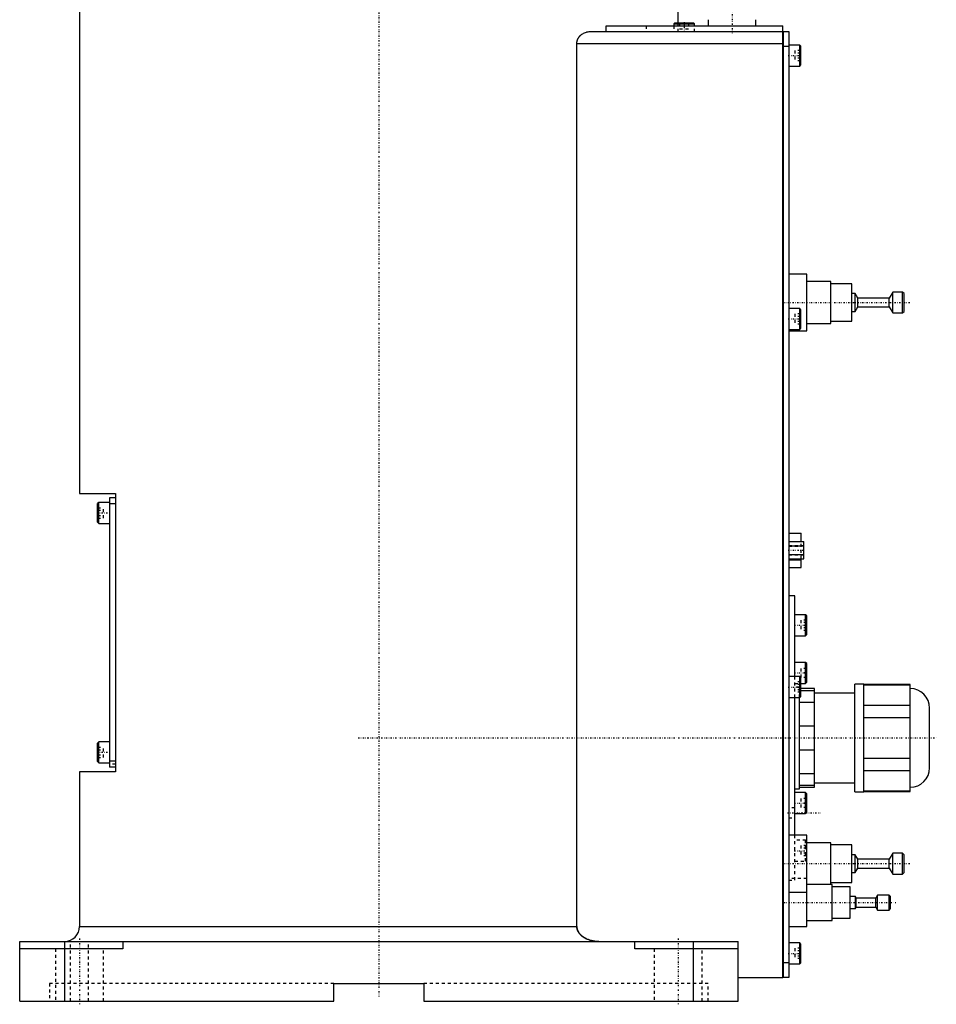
# Model space of a CAD drawing. Extents: x -706 to 186, y -1 to 900.
# Tile 1 of 5: x -120 to 186, y -1 to 328. Entities that reach past the tile are written whole.
import ezdxf

# ---------------------------------------------------------------- set-up
doc = ezdxf.new("R2010")
doc.units = 0
doc.linetypes.add('CENTER', pattern=[1.5, 0.45, -0.5, 0.05, -0.5])
doc.linetypes.add('DASHED', pattern=[2, 1, -1])
for name, color, linetype in [('AM_0', 7, 'CONTINUOUS'), ('AM_3', 7, 'DASHED'), ('AM_7', 7, 'CENTER')]:
    doc.layers.add(name, color=color, linetype=linetype)

msp = doc.modelspace()

# ---------------------------------------------------------------- linework, layer by layer
at = {"layer": 'AM_0', "color": 7, "linetype": 'CONTINUOUS'}
for p, q in [((-100, 363), (-100, 169.7)), ((100, 327), (100, 363)), ((75.99, 326), (135, 326)), ((75.99, 324), (75.99, 326)), ((98.9, 327), (98.5, 326.6)), ((98.5, 326.6), (98.5, 326)), ((98.5, 326.6), (105.5, 326.6)), ((98.9, 327), (105.1, 327)), ((105.5, 326.6), (105.1, 327)), ((105.5, 326), (105.5, 326.6)), ((110, 328), (110, 326)), ((126, 326), (126, 328)), ((135, 8), (135, 326)), ((70.42, 324), (135, 324)), ((135, 323.95), (135.05, 323.95)), ((135.05, 324), (137, 324)), ((135.05, 324), (135.05, 8)), ((137, 324), (137, 8)), ((66.14, 25), (66.14, 320)), ((66.14, 320), (135, 320)), ((140.6, 319.5), (137, 319.5)), ((141, 319.1), (140.6, 319.5)), ((140.6, 312.5), (140.6, 319.5)), ((135, 318.95), (135.05, 318.95)), ((137, 319), (135.05, 319)), ((141, 312.9), (141, 319.1)), ((140.6, 312.5), (141, 312.9)), ((137, 312.5), (140.6, 312.5)), ((143, 243), (137, 243)), ((143, 224), (143, 243)), ((151, 240.5), (143, 240.5)), ((151, 226.5), (151, 240.5)), ((158, 239.75), (151, 239.75)), ((158, 227.25), (158, 239.75)), ((171.7, 237), (170.5, 235)), ((175, 237), (171.7, 237)), ((171.7, 230), (171.7, 237)), ((175.5, 236.5), (175, 237)), ((175, 230), (175, 237)), ((159.1, 236.5), (158, 236.5)), ((160, 235), (159.1, 236.5)), ((159.1, 230.5), (159.1, 236.5)), ((170.5, 235), (160, 235)), ((160, 232), (160, 235)), ((170.5, 232), (170.5, 235)), ((175.5, 230.5), (175.5, 236.5)), ((140.6, 231.5), (137, 231.5)), ((141, 231.1), (140.6, 231.5)), ((140.6, 224.5), (140.6, 231.5)), ((141, 224.9), (141, 231.1)), ((158, 230.5), (159.1, 230.5)), ((159.1, 230.5), (160, 232)), ((160, 232), (170.5, 232)), ((170.5, 232), (171.7, 230)), ((175, 230), (175.5, 230.5)), ((151, 227.25), (158, 227.25)), ((171.7, 230), (175, 230)), ((137, 224.5), (140.6, 224.5)), ((137, 224), (143, 224)), ((140.6, 224.5), (141, 224.9)), ((143, 226.5), (151, 226.5)), ((-100, 169.7), (-88, 169.7)), ((-88, 168.2), (-90, 168.2)), ((-90, 168.2), (-90, 78.2)), ((-88, 169.7), (-88, 76.7)), ((-93.6, 166.7), (-94, 166.3)), ((-94, 160.1), (-94, 166.3)), ((-90, 166.7), (-93.6, 166.7)), ((-93.6, 159.7), (-93.6, 166.7)), ((-88, 166.2), (-90, 166.2)), ((-94, 160.1), (-93.6, 159.7)), ((-93.6, 159.7), (-90, 159.7)), ((137, 156.4), (141.1, 156.4)), ((141.1, 153.59), (141.1, 156.4)), ((137, 153.59), (142, 153.59)), ((137, 152.14), (142, 152.14)), ((142, 147.81), (142, 153.59)), ((137, 149.26), (142, 149.26)), ((137, 147.81), (142, 147.81)), ((137, 147.53), (141.1, 147.53)), ((137, 145), (141.1, 145)), ((141.1, 145), (141.1, 147.81)), ((139, 135.5), (137, 135.5)), ((139, 108.5), (139, 135.5)), ((142.6, 129.17), (139, 129.17)), ((143, 128.77), (142.6, 129.17)), ((142.6, 122.17), (142.6, 129.17)), ((143, 122.57), (143, 128.77)), ((139, 122.17), (142.6, 122.17)), ((142.6, 122.17), (143, 122.57)), ((142.6, 113.25), (139, 113.25)), ((143, 112.85), (142.6, 113.25)), ((142.6, 106.25), (142.6, 113.25)), ((143, 106.65), (143, 112.85)), ((140.6, 108.5), (137, 108.5)), ((141, 108.1), (140.6, 108.5)), ((140.6, 101.5), (140.6, 108.5)), ((141, 101.9), (141, 108.1)), ((141, 106.25), (142.6, 106.25)), ((142.6, 106.25), (143, 106.65)), ((162, 106), (159, 106)), ((159, 70), (159, 106)), ((162, 70), (162, 106)), ((177.5, 105.88), (162, 105.88)), ((162, 105.73), (177.5, 105.73)), ((177.5, 70.12), (177.5, 105.88)), ((145.5, 104.5), (141, 104.5)), ((141, 103.87), (145.5, 103.87)), ((145.5, 71.5), (145.5, 104.5)), ((159, 103), (145.5, 103)), ((137, 101.5), (140.6, 101.5)), ((139, 55.5), (139, 101.5)), ((140.5, 71), (140.5, 101.52)), ((145.5, 99.84), (140.5, 99.84)), ((140.6, 101.5), (141, 101.9)), ((177.5, 98.85), (162, 98.85)), ((184, 78), (184, 98)), ((162, 94.88), (177.5, 94.88)), ((140.5, 92.03), (145.5, 92.03)), ((-93.6, 86.7), (-94, 86.3)), ((-94, 80.1), (-94, 86.3)), ((-90, 86.7), (-93.6, 86.7)), ((-93.6, 79.7), (-93.6, 86.7)), ((145.5, 83.97), (140.5, 83.97)), ((-94, 80.1), (-93.6, 79.7)), ((-93.6, 79.7), (-90, 79.7)), ((-88, 80.2), (-90, 80.2)), ((177.5, 81.12), (162, 81.12)), ((-100, 76.7), (-100, 25)), ((-88, 76.7), (-100, 76.7)), ((-88, 78.2), (-90, 78.2)), ((140.5, 76.16), (145.5, 76.16)), ((162, 77.15), (177.5, 77.15)), ((145.5, 73), (159, 73)), ((139, 71), (140.5, 71)), ((142.6, 69.75), (139, 69.75)), ((145.5, 72.13), (140.5, 72.13)), ((140.5, 71.5), (145.5, 71.5)), ((143, 69.35), (142.6, 69.75)), ((142.6, 62.75), (142.6, 69.75)), ((143, 63.15), (143, 69.35)), ((159, 70), (162, 70)), ((177.5, 70.27), (162, 70.27)), ((162, 70.12), (177.5, 70.12)), ((139, 62.75), (142.6, 62.75)), ((142.6, 62.75), (143, 63.15)), ((143, 55.5), (137, 55.5)), ((143, 25), (143, 55.5)), ((151, 53), (143, 53)), ((151, 39), (151, 53)), ((158, 52.25), (151, 52.25)), ((158, 39.75), (158, 52.25)), ((171.7, 49.5), (170.5, 47.5)), ((175, 49.5), (171.7, 49.5)), ((171.7, 42.5), (171.7, 49.5)), ((175.5, 49), (175, 49.5)), ((175, 42.5), (175, 49.5)), ((159.1, 49), (158, 49)), ((160, 47.5), (159.1, 49)), ((159.1, 43), (159.1, 49)), ((170.5, 47.5), (160, 47.5)), ((160, 44.5), (160, 47.5)), ((170.5, 44.5), (170.5, 47.5)), ((175.5, 43), (175.5, 49)), ((158, 43), (159.1, 43)), ((159.1, 43), (160, 44.5)), ((160, 44.5), (170.5, 44.5)), ((170.5, 44.5), (171.7, 42.5)), ((175, 42.5), (175.5, 43)), ((151, 39.75), (158, 39.75)), ((171.7, 42.5), (175, 42.5)), ((137, 36.5), (143, 36.5)), ((151.5, 39), (143, 39)), ((151.5, 27), (151.5, 39)), ((157.5, 38.25), (151.5, 38.25)), ((157.5, 27.75), (157.5, 38.25)), ((159.2, 35), (157.5, 35)), ((159.5, 34.5), (159.2, 35)), ((159.2, 31), (159.2, 35)), ((166, 34.5), (159.5, 34.5)), ((159.5, 31.5), (159.5, 34.5)), ((166.6, 35.5), (166, 34.5)), ((166, 31.5), (166, 34.5)), ((170.5, 35.5), (166.6, 35.5)), ((166.6, 30.5), (166.6, 35.5)), ((171, 35), (170.5, 35.5)), ((170.5, 30.5), (170.5, 35.5)), ((171, 31), (171, 35)), ((157.5, 31), (159.2, 31)), ((159.2, 31), (159.5, 31.5)), ((159.5, 31.5), (166, 31.5)), ((166, 31.5), (166.6, 30.5)), ((166.6, 30.5), (170.5, 30.5)), ((170.5, 30.5), (171, 31)), ((143, 27), (151.5, 27)), ((151.5, 27.75), (157.5, 27.75)), ((-100, 25), (66.14, 25)), ((137, 25), (143, 25)), ((-120, 0), (-120, 20)), ((-120, 20), (120, 20)), ((-105, 20), (-105, 0)), ((-85.5, 20), (-85.5, 17.5)), ((85.5, 17.5), (85.5, 20)), ((105, 20), (105, 0)), ((120, 0), (120, 20)), ((-85.5, 17.5), (-120, 17.5)), ((120, 17.5), (85.5, 17.5)), ((140.6, 19.5), (137, 19.5)), ((141, 19.1), (140.6, 19.5)), ((140.6, 12.5), (140.6, 19.5)), ((141, 12.9), (141, 19.1)), ((135, 13.05), (135.05, 13.05)), ((135.05, 13), (137, 13)), ((137, 12.5), (140.6, 12.5)), ((140.6, 12.5), (141, 12.9)), ((120, 8), (135, 8)), ((135, 8.05), (135.05, 8.05)), ((137, 8), (135.05, 8)), ((-15, 0), (-15, 6)), ((-15, 6), (15, 6)), ((15, 6), (15, 0)), ((-120, 0), (-15, 0)), ((15, 0), (120, 0))]:
    msp.add_line(p, q, dxfattribs=at)
for points in [[(66.14, 320, 0), (66.14, 320.03, 0), (66.15, 320.1, 0), (66.15, 320.17, 0), (66.15, 320.21, 0), (66.15, 320.24, 0), (66.16, 320.31, 0), (66.16, 320.38, 0), (66.17, 320.45, 0), (66.18, 320.52, 0), (66.19, 320.59, 0), (66.2, 320.62, 0), (66.21, 320.66, 0), (66.22, 320.73, 0), (66.23, 320.79, 0), (66.25, 320.86, 0), (66.27, 320.93, 0), (66.29, 321, 0), (66.3, 321.03, 0), (66.31, 321.06, 0), (66.33, 321.13, 0), (66.35, 321.19, 0), (66.36, 321.23, 0), (66.37, 321.26, 0), (66.4, 321.32, 0), (66.42, 321.39, 0), (66.44, 321.42, 0), (66.45, 321.45, 0), (66.48, 321.51, 0), (66.51, 321.57, 0), (66.54, 321.63, 0), (66.57, 321.69, 0), (66.6, 321.75, 0), (66.62, 321.78, 0), (66.63, 321.81, 0), (66.67, 321.87, 0), (66.7, 321.93, 0), (66.74, 321.98, 0), (66.77, 322.04, 0), (66.81, 322.09, 0), (66.83, 322.12, 0), (66.84, 322.14, 0), (66.88, 322.2, 0), (66.92, 322.25, 0), (66.96, 322.3, 0), (67, 322.35, 0), (67.04, 322.4, 0), (67.06, 322.42, 0), (67.08, 322.44, 0), (67.12, 322.49, 0), (67.16, 322.53, 0), (67.2, 322.58, 0), (67.24, 322.62, 0), (67.28, 322.66, 0), (67.3, 322.68, 0), (67.32, 322.7, 0), (67.36, 322.75, 0), (67.4, 322.79, 0), (67.45, 322.83, 0), (67.49, 322.86, 0), (67.53, 322.9, 0), (67.55, 322.92, 0), (67.58, 322.94, 0), (67.62, 322.98, 0), (67.67, 323.01, 0), (67.69, 323.03, 0), (67.83, 323.14, 0), (68.12, 323.33, 0), (68.41, 323.5, 0), (68.72, 323.64, 0), (69.03, 323.76, 0), (69.34, 323.86, 0), (69.5, 323.9, 0), (69.66, 323.93, 0), (69.97, 323.98, 0), (70.27, 324, 0), (70.42, 324, 0)], [(73.48, 20, 0), (73.23, 20, 0), (72.69, 20.03, 0), (72.14, 20.09, 0), (71.86, 20.13, 0), (71.59, 20.18, 0), (71.05, 20.3, 0), (70.53, 20.44, 0), (70.04, 20.6, 0), (69.53, 20.81, 0), (69.24, 20.95, 0), (69.16, 20.99, 0), (69.07, 21.03, 0), (69.03, 21.05, 0), (68.99, 21.07, 0), (68.91, 21.12, 0), (68.83, 21.16, 0), (68.79, 21.19, 0), (68.75, 21.21, 0), (68.67, 21.26, 0), (68.59, 21.3, 0), (68.55, 21.33, 0), (68.51, 21.35, 0), (68.44, 21.4, 0), (68.36, 21.45, 0), (68.29, 21.5, 0), (68.21, 21.55, 0), (68.14, 21.6, 0), (68.11, 21.63, 0), (68.07, 21.65, 0), (68, 21.71, 0), (67.93, 21.76, 0), (67.87, 21.81, 0), (67.8, 21.87, 0), (67.73, 21.92, 0), (67.7, 21.95, 0), (67.66, 21.98, 0), (67.6, 22.04, 0), (67.53, 22.11, 0), (67.46, 22.17, 0), (67.4, 22.23, 0), (67.33, 22.3, 0), (67.3, 22.33, 0), (67.27, 22.37, 0), (67.21, 22.44, 0), (67.15, 22.51, 0), (67.09, 22.58, 0), (67.03, 22.65, 0), (66.97, 22.72, 0), (66.94, 22.76, 0), (66.92, 22.79, 0), (66.86, 22.87, 0), (66.81, 22.94, 0), (66.76, 23.02, 0), (66.71, 23.09, 0), (66.67, 23.17, 0), (66.65, 23.21, 0), (66.62, 23.24, 0), (66.58, 23.32, 0), (66.54, 23.4, 0), (66.52, 23.43, 0), (66.5, 23.47, 0), (66.47, 23.55, 0), (66.43, 23.63, 0), (66.41, 23.68, 0), (66.4, 23.72, 0), (66.36, 23.8, 0), (66.33, 23.89, 0), (66.3, 23.98, 0), (66.28, 24.06, 0), (66.25, 24.15, 0), (66.24, 24.2, 0), (66.23, 24.24, 0), (66.21, 24.33, 0), (66.19, 24.42, 0), (66.18, 24.51, 0), (66.17, 24.6, 0), (66.16, 24.69, 0), (66.15, 24.74, 0), (66.15, 24.78, 0), (66.15, 24.87, 0), (66.14, 24.96, 0), (66.14, 25, 0)]]:
    msp.add_polyline3d(points, dxfattribs=at)
for centre, radius, start, end in [((177.5, 98), 6.5, 0, 90), ((177.5, 78), 6.5, 270, 0), ((-105, 25), 5, 270, 0)]:
    msp.add_arc(centre, radius, start, end, dxfattribs=at)
at = {"layer": 'AM_3', "color": 6, "linetype": 'DASHED'}
for p, q in [((89.3, 326), (89.3, 324)), ((98.5, 326), (98.5, 324)), ((100, 324), (100, 327)), ((100.5, 327), (100.5, 325)), ((102, 327), (102, 325)), ((103.5, 327), (103.5, 325)), ((105.5, 324), (105.5, 326)), ((100.5, 325), (103.5, 325)), ((141, 317.73), (139, 317.73)), ((139, 317.73), (139, 314.27)), ((141, 316.87), (139, 316.87)), ((141, 315.13), (139, 315.13)), ((141, 314.27), (139, 314.27)), ((141, 229.73), (139, 229.73)), ((139, 229.73), (139, 226.27)), ((141, 228.87), (139, 228.87)), ((141, 227.13), (139, 227.13)), ((141, 226.27), (139, 226.27)), ((-94, 164.93), (-92, 164.93)), ((-92, 161.47), (-92, 164.93)), ((-94, 164.07), (-92, 164.07)), ((-94, 162.33), (-92, 162.33)), ((-94, 161.47), (-92, 161.47)), ((142, 152.25), (137, 152.25)), ((137, 152.13), (141.1, 152.13)), ((141.1, 147.81), (141.1, 153.59)), ((137, 149.15), (142, 149.15)), ((143, 127.4), (141, 127.4)), ((141, 127.4), (141, 123.94)), ((143, 126.54), (141, 126.54)), ((143, 124.81), (141, 124.81)), ((143, 123.94), (141, 123.94)), ((141, 111.25), (141, 108.25)), ((143, 111.25), (141, 111.25)), ((143, 109.75), (141, 109.75)), ((139, 101.5), (139, 108.5)), ((141, 106.73), (139, 106.73)), ((139, 106.25), (141, 106.25)), ((141, 105.87), (139, 105.87)), ((143, 108.25), (141, 108.25)), ((140.5, 105), (139, 105)), ((141, 104.13), (139, 104.13)), ((141, 103.27), (139, 103.27)), ((140.5, 101.52), (140.5, 105)), ((141, 104.5), (140.5, 104.5)), ((140.5, 103.87), (141, 103.87)), ((-94, 84.93), (-92, 84.93)), ((-94, 84.07), (-92, 84.07)), ((-94, 82.33), (-92, 82.33)), ((-92, 81.47), (-92, 84.93)), ((-94, 81.47), (-92, 81.47)), ((-88, 79.2), (-90, 79.2)), ((141, 67.75), (141, 64.75)), ((143, 67.75), (141, 67.75)), ((143, 66.25), (141, 66.25)), ((139, 64.65), (137, 64.65)), ((143, 64.75), (141, 64.75)), ((137, 61.35), (139, 61.35)), ((139, 40.5), (139, 55.5)), ((142.6, 53.83), (139, 53.83)), ((143, 53.43), (142.6, 53.83)), ((142.6, 46.83), (142.6, 53.83)), ((143, 52.06), (141, 52.06)), ((141, 52.06), (141, 48.6)), ((143, 51.19), (141, 51.19)), ((143, 49.46), (141, 49.46)), ((139, 46.83), (142.6, 46.83)), ((143, 48.6), (141, 48.6)), ((142.6, 46.83), (143, 47.23)), ((143, 41), (137, 41)), ((137, 40.5), (139, 40.5)), ((-103, 0), (-103, 20)), ((-97, 0), (-97, 20)), ((-108, 17.5), (-108, 0)), ((-92, 0), (-92, 17.5)), ((92, 17.5), (92, 0)), ((108, 0), (108, 17.5)), ((141, 17.73), (139, 17.73)), ((139, 17.73), (139, 14.27)), ((141, 16.87), (139, 16.87)), ((141, 15.13), (139, 15.13)), ((141, 14.27), (139, 14.27)), ((-110, 6), (-110, 0)), ((-15, 6), (-110, 6)), ((110, 6), (15, 6)), ((110, 0), (110, 6))]:
    msp.add_line(p, q, dxfattribs=at)
msp.add_polyline3d([(66.14, 25, 0), (66.14, 24.96, 0), (66.15, 24.87, 0), (66.15, 24.78, 0), (66.15, 24.74, 0), (66.16, 24.69, 0), (66.17, 24.6, 0), (66.18, 24.51, 0), (66.19, 24.42, 0), (66.21, 24.33, 0), (66.23, 24.24, 0), (66.24, 24.2, 0), (66.25, 24.15, 0), (66.28, 24.06, 0), (66.3, 23.98, 0), (66.33, 23.89, 0), (66.36, 23.8, 0), (66.4, 23.72, 0), (66.41, 23.68, 0), (66.43, 23.63, 0), (66.47, 23.55, 0), (66.5, 23.47, 0), (66.52, 23.43, 0), (66.54, 23.4, 0), (66.58, 23.32, 0), (66.62, 23.24, 0), (66.65, 23.21, 0), (66.67, 23.17, 0), (66.71, 23.09, 0), (66.76, 23.02, 0), (66.81, 22.94, 0), (66.86, 22.87, 0), (66.92, 22.79, 0), (66.94, 22.76, 0), (66.97, 22.72, 0), (67.03, 22.65, 0), (67.09, 22.58, 0), (67.15, 22.51, 0), (67.21, 22.44, 0), (67.27, 22.37, 0), (67.3, 22.33, 0), (67.33, 22.3, 0), (67.4, 22.23, 0), (67.46, 22.17, 0), (67.53, 22.11, 0), (67.6, 22.04, 0), (67.66, 21.98, 0), (67.7, 21.95, 0), (67.73, 21.92, 0), (67.8, 21.87, 0), (67.87, 21.81, 0), (67.93, 21.76, 0), (68, 21.71, 0), (68.07, 21.65, 0), (68.11, 21.63, 0), (68.14, 21.6, 0), (68.21, 21.55, 0), (68.29, 21.5, 0), (68.36, 21.45, 0), (68.44, 21.4, 0), (68.51, 21.35, 0), (68.55, 21.33, 0), (68.59, 21.3, 0), (68.67, 21.26, 0), (68.75, 21.21, 0), (68.79, 21.19, 0), (68.83, 21.16, 0), (68.91, 21.12, 0), (68.99, 21.07, 0), (69.03, 21.05, 0), (69.07, 21.03, 0), (69.16, 20.99, 0), (69.24, 20.95, 0), (69.53, 20.81, 0), (70.04, 20.6, 0), (70.53, 20.44, 0), (71.05, 20.3, 0), (71.59, 20.18, 0), (71.86, 20.13, 0), (72.14, 20.09, 0), (72.69, 20.03, 0), (73.23, 20, 0), (73.48, 20, 0)], dxfattribs=at)
at = {"layer": 'AM_7', "color": 4, "linetype": 'CENTER'}
for p, q in [((0, 406.4), (0, 1.6)), ((118, 360.85), (118, 323.55)), ((102, 327.15), (102, 323.85)), ((136.8, 316), (141.2, 316)), ((135.07, 233.5), (177.43, 233.5)), ((136.8, 228), (141.2, 228)), ((-94.2, 163.2), (-89.8, 163.2)), ((136.75, 150.7), (142.25, 150.7)), ((138.8, 125.67), (143.2, 125.67)), ((138.8, 109.75), (143.2, 109.75)), ((136.8, 105), (141.2, 105)), ((-6.95, 88), (186.25, 88)), ((-94.2, 83.2), (-89.8, 83.2)), ((138.8, 66.25), (143.2, 66.25)), ((136.5, 63), (147.5, 63)), ((138.8, 50.33), (143.2, 50.33)), ((135.07, 46), (177.43, 46)), ((135.3, 33), (172.7, 33)), ((-100, 21), (-100, -1)), ((100, 21), (100, -1)), ((136.8, 16), (141.2, 16))]:
    msp.add_line(p, q, dxfattribs=at)

doc.saveas('drawing.dxf')
